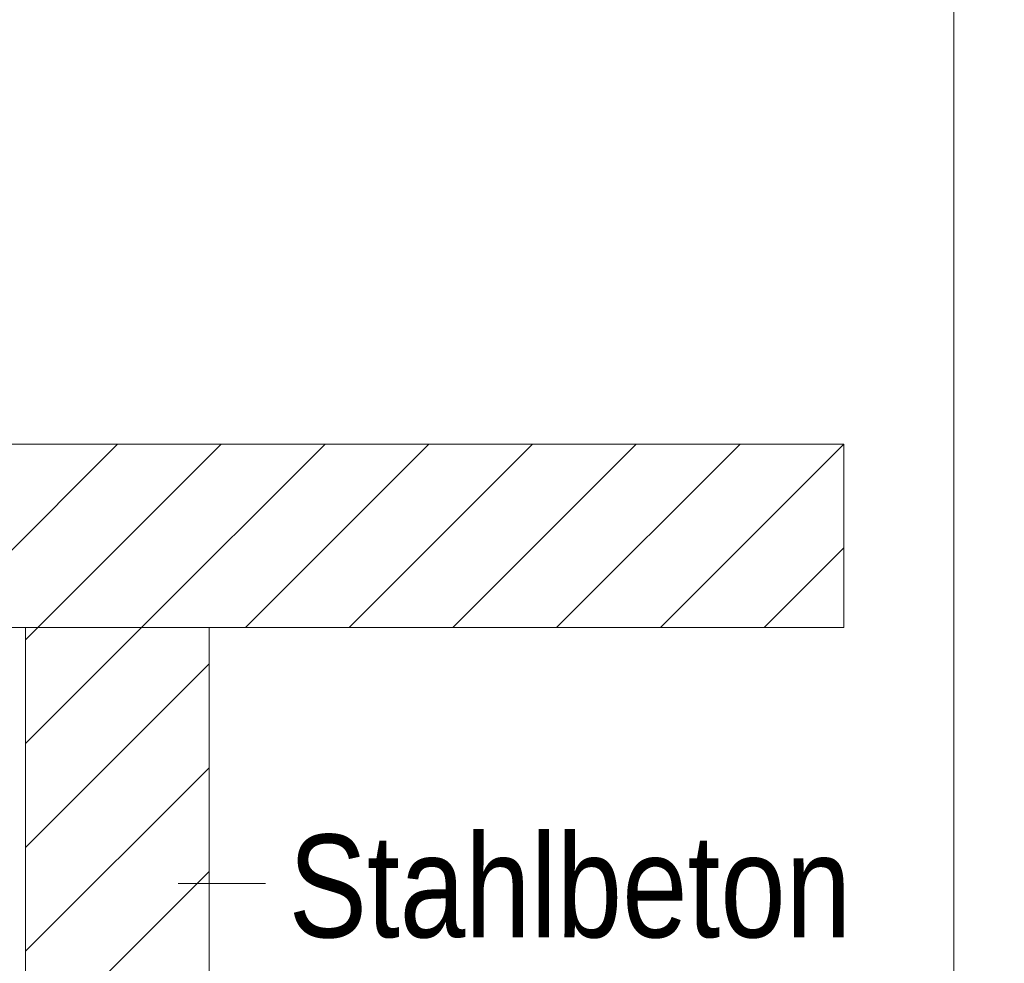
# Model space of a CAD drawing. Extents: x -620 to 300, y 62 to 1162.
# Tile 164 of 256: x 225 to 238, y 815 to 827. Entities that reach past the tile are written whole.
import ezdxf
from ezdxf.lldxf.tags import DXFTag

# ---------------------------------------------------------------- set-up
doc = ezdxf.new("R2010")
doc.units = 0
doc.layers.get('0').update_dxf_attribs({"lineweight": 13})
doc.layers.add('E_Detail_Beschriftung', color=7, linetype='Continuous', lineweight=13, true_color=0x009900)
doc.layers.add('E_Detail_Wandschraffur', color=7, linetype='Continuous', lineweight=5, true_color=0xc0c0c0)
doc.layers.add('E_Detail_Linie_Text_Bem', color=7, linetype='Continuous', lineweight=13)
doc.styles.get("Standard").update_dxf_attribs({"font": 'ARIALN.TTF'})
tags = doc.linetypes.add('fein_strichliert', pattern=[4, 1, -2, 1]).pattern_tags.tags
tags[8:9] = [DXFTag(74, 4), DXFTag(75, 0), DXFTag(340, '0'), DXFTag(46, 0.0), DXFTag(50, 0.0), DXFTag(44, 0.0), DXFTag(45, 0.0)]
tags[6:7] = [DXFTag(74, 4), DXFTag(75, 0), DXFTag(340, '0'), DXFTag(46, 0.0), DXFTag(50, 0.0), DXFTag(44, 0.0), DXFTag(45, 0.0)]
tags[4:5] = [DXFTag(74, 4), DXFTag(75, 0), DXFTag(340, '0'), DXFTag(46, 0.0), DXFTag(50, 0.0), DXFTag(44, 0.0), DXFTag(45, 0.0)]
tags = doc.linetypes.add('fein_strichliert-A06G94EV8I', pattern=[4, 1, -2, 1]).pattern_tags.tags
tags[8:9] = [DXFTag(74, 4), DXFTag(75, 0), DXFTag(340, '0'), DXFTag(46, 0.0), DXFTag(50, 0.0), DXFTag(44, 0.0), DXFTag(45, 0.0)]
tags[6:7] = [DXFTag(74, 4), DXFTag(75, 0), DXFTag(340, '0'), DXFTag(46, 0.0), DXFTag(50, 0.0), DXFTag(44, 0.0), DXFTag(45, 0.0)]
tags[4:5] = [DXFTag(74, 4), DXFTag(75, 0), DXFTag(340, '0'), DXFTag(46, 0.0), DXFTag(50, 0.0), DXFTag(44, 0.0), DXFTag(45, 0.0)]

# ---------------------------------------------------------------- blocks, each defined once
blk = doc.blocks.new('Referenz-A06G94EY8I')
at = {"layer": 'E_Detail_Linie_Text_Bem', "linetype": 'fein_strichliert-A06G94EV8I', "ltscale": 0.65}
blk.add_line((237.762, 777.202), (237.762, 838.519), dxfattribs=at)
at = {"layer": 'E_Detail_Linie_Text_Bem', "linetype": 'Continuous', "ltscale": 0.13}
for p, q in [((176.283, 821.591), (236.261, 821.591)), ((236.261, 821.591), (236.261, 819.091)), ((236.261, 819.091), (188.283, 819.091)), ((225.11, 819.091), (227.61, 819.091)), ((225.11, 807.291), (225.11, 819.091)), ((227.61, 819.091), (227.61, 779.091))]:
    blk.add_line(p, q, dxfattribs=at)
at = {"layer": 'E_Detail_Linie_Text_Bem', "color": 0, "linetype": 'Continuous', "ltscale": 0.13}
blk.add_line((228.379, 815.603), (227.188, 815.603), dxfattribs=at)
at = {"layer": 'E_Detail_Wandschraffur', "linetype": 'ByBlock', "ltscale": 0.13}
for p, q in [((223.863, 819.091), (226.363, 821.591)), ((226.691, 819.091), (229.191, 821.591)), ((229.519, 819.091), (232.019, 821.591)), ((232.348, 819.091), (234.848, 821.591)), ((235.176, 819.091), (236.261, 820.176)), ((225.11, 817.51), (226.691, 819.091)), ((225.11, 814.681), (227.61, 817.181))]:
    blk.add_line(p, q, dxfattribs=at)
at = {"layer": 'E_Detail_Wandschraffur', "linetype": 'fein_strichliert', "ltscale": 0.13}
for p, q in [((225.277, 819.091), (227.777, 821.591)), ((228.105, 819.091), (230.605, 821.591)), ((230.934, 819.091), (233.434, 821.591)), ((233.762, 819.091), (236.261, 821.59)), ((225.11, 818.924), (225.277, 819.091)), ((225.11, 816.096), (227.61, 818.596)), ((225.11, 813.267), (227.61, 815.767))]:
    blk.add_line(p, q, dxfattribs=at)
at = {"layer": 'E_Detail_Beschriftung', "linetype": 'Continuous', "ltscale": 0.13, "insert": (228.694, 816.271), "char_height": 1.4, "attachment_point": 1}
blk.add_mtext('{\\fArial Narrow;Stahlbeton}', dxfattribs=at)

msp = doc.modelspace()

# ---------------------------------------------------------------- block references
at = {"color": 8, "lineweight": 25, "ltscale": 0.25, "true_color": 0x808080}
msp.add_blockref('Referenz-A06G94EY8I', (0, 0), dxfattribs=at)

doc.saveas('drawing.dxf')
